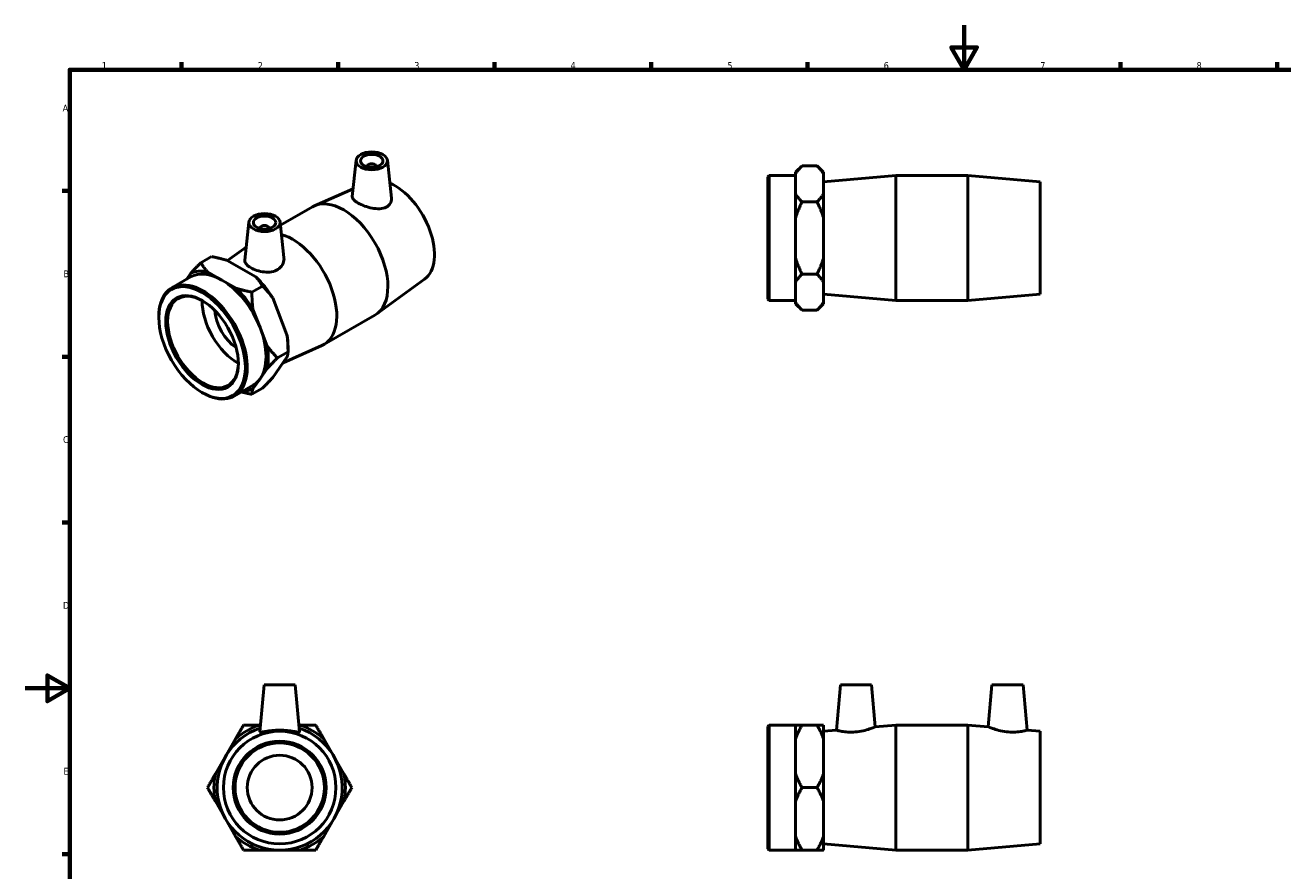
# Model space of a CAD drawing. Header units: millimetres. Extents: x 0 to 904, y -156 to 594.
# Tile 2 of 3: x 0 to 563, y 215 to 594. Entities that reach past the tile are written whole.
import ezdxf

# ---------------------------------------------------------------- set-up
doc = ezdxf.new("R2010")
doc.units = ezdxf.units.MM
doc.layers.add('Border (ANSI)', color=7, linetype='Continuous', lineweight=70)
doc.layers.add('Visible (ANSI)', color=7, linetype='Continuous', lineweight=50)
doc.styles.add('Note Text (ANSI)', font='tahoma.ttf')

# ---------------------------------------------------------------- blocks, each defined once
blk = doc.blocks.new('Borders Default Border')
at = {"layer": 'Border (ANSI)'}
for p, q in [((70.08, 574), (70.08, 577.45)), ((140.17, 574), (140.17, 577.45)), ((210.25, 574), (210.25, 577.45)), ((280.33, 574), (280.33, 577.45)), ((350.42, 574), (350.42, 577.45)), ((490.58, 574), (490.58, 577.45)), ((560.67, 574), (560.67, 577.45)), ((20, 519.75), (16.55, 519.75)), ((20, 445.5), (16.55, 445.5)), ((20, 371.25), (16.55, 371.25)), ((20, 222.75), (16.55, 222.75))]:
    blk.add_line(p, q, dxfattribs=at)
at = {"layer": 'Border (ANSI)', "flags": 128}
for points in [[(420.5, 594), (420.5, 574), (414.73, 584), (426.27, 584), (420.5, 574)], [(20, 20), (20, 574), (821, 574), (821, 20), (20, 20)], [(0, 297), (20, 297), (10, 302.77), (10, 291.23), (20, 297)]]:
    blk.add_lwpolyline(points, dxfattribs=at)
at = {"layer": 'Border (ANSI)', "color": 230, "true_color": 0xff0080, "char_height": 3.05, "attachment_point": 7, "style": 'Note Text (ANSI)'}
for s, insert in [('1', (34.35, 574.4)), ('2', (104.2, 574.4)), ('3', (174.26, 574.34)), ('4', (244.23, 574.4)), ('5', (314.48, 574.34)), ('6', (384.49, 574.34)), ('7', (454.6, 574.4)), ('8', (524.63, 574.33)), ('A', (16.78, 555.35)), ('B', (17.15, 481.1)), ('C', (16.95, 406.8)), ('D', (16.96, 332.6)), ('E', (17.21, 258.35))]:
    blk.add_mtext(s, dxfattribs=dict(at, insert=insert))

msp = doc.modelspace()

# ---------------------------------------------------------------- linework, layer by layer
at = {"layer": 'Visible (ANSI)'}
for p, q in [((148.225, 533.478), (146.492, 517.314)), ((153.211, 530.59), (153.211, 530.777)), ((157.211, 530.59), (157.211, 530.777)), ((162.198, 533.478), (164.012, 516.554)), ((345.031, 528.107), (347.931, 531.007)), ((354.631, 531.007), (347.931, 531.007)), ((357.531, 528.107), (354.631, 531.007)), ((332.531, 526.075), (333.131, 526.675)), ((332.531, 471.275), (332.531, 526.075)), ((333.131, 526.675), (333.131, 470.675)), ((333.131, 526.675), (345.031, 526.675)), ((345.031, 528.107), (345.031, 527.458)), ((345.031, 522.924), (345.031, 527.458)), ((357.531, 527.458), (357.531, 528.107)), ((357.531, 518.39), (357.531, 527.458)), ((357.531, 523.875), (389.865, 526.675)), ((389.865, 470.675), (389.865, 526.675)), ((389.865, 526.675), (422.198, 526.675)), ((422.198, 470.675), (422.198, 526.675)), ((454.531, 523.875), (422.198, 526.675)), ((454.531, 473.475), (454.531, 523.875)), ((146.86, 520.753), (129.551, 513.095)), ((345.031, 518.39), (345.031, 522.924)), ((345.031, 518.39), (345.031, 507.743)), ((357.531, 507.743), (357.531, 518.39)), ((114.339, 504.396), (128.664, 512.645)), ((354.631, 514.841), (347.931, 514.841)), ((345.031, 498.675), (345.031, 507.743)), ((357.531, 489.608), (357.531, 507.743)), ((100.212, 505.829), (98.387, 488.804)), ((105.199, 503.128), (105.199, 502.942)), ((109.199, 503.128), (109.199, 502.942)), ((114.185, 505.829), (115.897, 489.868)), ((345.031, 489.608), (345.031, 498.675)), ((83.429, 490.342), (78.691, 487.614)), ((90.658, 488.54), (99.009, 494.609)), ((103.322, 481.248), (90.499, 488.632)), ((345.031, 489.608), (345.031, 478.96)), ((357.531, 478.96), (357.531, 489.608)), ((65.684, 476.377), (74.099, 481.223)), ((74.131, 482.852), (72.238, 480.152)), ((88.071, 479.85), (81.66, 483.542)), ((94.483, 476.158), (88.071, 479.85)), ((178.826, 480.196), (157.444, 464.658)), ((345.031, 474.427), (345.031, 478.96)), ((354.631, 482.51), (347.931, 482.51)), ((357.531, 469.893), (357.531, 478.96)), ((106.291, 477.177), (101.553, 474.448)), ((345.031, 469.893), (345.031, 474.427)), ((357.531, 473.475), (389.865, 470.675)), ((454.531, 473.475), (422.198, 470.675)), ((117.263, 455.354), (110.851, 471.887)), ((332.531, 471.275), (333.131, 470.675)), ((333.131, 470.675), (345.031, 470.675)), ((345.031, 469.893), (345.031, 469.244)), ((345.031, 469.244), (347.931, 466.344)), ((357.531, 469.244), (354.631, 466.344)), ((357.531, 469.244), (357.531, 469.893)), ((389.865, 470.675), (422.198, 470.675)), ((59.858, 463.026), (59.858, 463.515)), ((105.218, 458.53), (102.012, 466.797)), ((133.746, 450.95), (156.609, 464.116)), ((354.631, 466.344), (347.931, 466.344)), ((108.424, 450.264), (105.218, 458.53)), ((110.851, 436.155), (117.263, 445.303)), ((117.722, 447.703), (112.984, 444.974)), ((115.532, 442.834), (132.859, 450.501)), ((117.722, 450.064), (117.722, 447.703)), ((105.218, 435.639), (108.424, 440.213)), ((102.012, 431.065), (105.218, 435.639)), ((79.158, 429.511), (79.58, 429.266)), ((93.63, 427.849), (102.044, 432.694)), ((106.291, 431.394), (101.553, 428.666)), ((106.988, 298.538), (105.145, 277.477)), ((120.988, 298.538), (106.988, 298.538)), ((120.988, 298.538), (122.83, 277.477)), ((365.081, 298.538), (363.305, 278.238)), ((365.081, 298.538), (379.081, 298.538)), ((379.081, 298.538), (380.725, 279.747)), ((432.981, 298.538), (431.337, 279.747)), ((446.981, 298.538), (432.981, 298.538)), ((446.981, 298.538), (448.757, 278.238)), ((104.92, 280.538), (105.413, 280.538)), ((122.562, 280.538), (123.055, 280.538)), ((332.531, 279.938), (333.131, 280.538)), ((332.531, 225.138), (332.531, 279.938)), ((333.131, 280.538), (333.131, 224.538)), ((333.131, 280.538), (345.031, 280.538)), ((345.031, 280.538), (345.031, 274.391)), ((354.631, 280.538), (347.931, 280.538)), ((357.531, 274.391), (357.531, 280.538)), ((357.531, 277.738), (363.305, 278.238)), ((380.725, 279.747), (389.865, 280.538)), ((389.865, 224.538), (389.865, 280.538)), ((389.865, 280.538), (422.198, 280.538)), ((422.198, 224.538), (422.198, 280.538)), ((431.337, 279.747), (422.198, 280.538)), ((454.531, 277.738), (448.757, 278.238)), ((454.531, 227.338), (454.531, 277.738)), ((85.205, 258.686), (94.273, 274.391)), ((133.703, 274.391), (142.77, 258.686)), ((345.031, 266.538), (345.031, 274.391)), ((357.531, 258.686), (357.531, 274.391)), ((345.031, 258.686), (345.031, 266.538)), ((345.031, 258.686), (345.031, 246.391)), ((357.531, 246.391), (357.531, 258.686)), ((354.631, 252.538), (347.931, 252.538)), ((94.273, 230.686), (85.205, 246.391)), ((142.77, 246.391), (133.703, 230.686)), ((345.031, 238.538), (345.031, 246.391)), ((357.531, 230.686), (357.531, 246.391)), ((345.031, 230.686), (345.031, 238.538)), ((345.031, 230.686), (345.031, 224.538)), ((357.531, 224.538), (357.531, 230.686)), ((357.531, 227.338), (389.865, 224.538)), ((454.531, 227.338), (422.198, 224.538)), ((123.055, 224.538), (104.92, 224.538)), ((332.531, 225.138), (333.131, 224.538)), ((333.131, 224.538), (345.031, 224.538)), ((354.631, 224.538), (347.931, 224.538)), ((389.865, 224.538), (422.198, 224.538))]:
    msp.add_line(p, q, dxfattribs=at)
for radius in [25.2, 20.8, 20, 14.5]:
    msp.add_circle((113.988, 252.538), radius, dxfattribs=at)
for radius, start, end in [(28, 108.09352, 71.90648), (29.432, 107.94403, 132.05597), (29.432, 47.94403, 72.05597), (29.432, 167.94403, 192.05597), (29.432, 347.94403, 12.05597), (29.432, 227.94403, 252.05597), (29.432, 287.94403, 312.05597)]:
    msp.add_arc((113.988, 252.538), radius, start, end, dxfattribs=at)
for centre, major_axis, ratio in [((155.211, 533.229), (7, 0), 0.5758617), ((155.211, 533.229), (5, 0), 0.5758617), ((107.199, 505.581), (7, 0), 0.5758617), ((107.199, 505.581), (5, 0), 0.5758617), ((79.233, 451.869), (13.673, -23.744), 0.5780931), ((79.233, 451.869), (11.489, -19.951), 0.5780931)]:
    msp.add_ellipse(centre, major_axis=major_axis, ratio=ratio, dxfattribs=at)
for centre, major_axis, ratio, start_param, end_param in [((155.211, 530.777), (-2, 0), 0.5758617, 2.9729035, 6.4518745), ((165.5, 501.547), (12.576, -21.838), 0.5780931, 0.0613908, 2.4822634), ((142.637, 488.381), (-13.973, 24.264), 0.5780931, 3.1415927, 6.2831853), ((107.199, 503.128), (-2, 0), 0.5758617, 2.9729035, 6.4518745), ((119.773, 475.215), (13.973, -24.264), 0.5780931, 6.2217945, 8.8960322), ((88.071, 456.959), (-13.973, 24.264), 0.5780931, 5.4997209, 6.2831853), ((88.071, 456.959), (-14.687, 25.505), 0.5780931, 5.8129033, 6.233736), ((88.071, 456.959), (-13.973, 24.264), 0.5780931, 4.4525233, 5.4997209), ((96.91, 462.049), (14.687, -25.505), 0.5780931, 1.6241131, 2.0449458), ((79.657, 452.113), (13.973, -24.264), 0.5780931, 5.4958534, 10.2121098), ((79.657, 452.113), (11.19, -19.431), 0.5780931, 2.367501, 7.057277), ((88.071, 456.959), (-14.687, 25.505), 0.5780931, 4.7657057, 5.1865384), ((95.143, 461.031), (-11.19, 19.431), 0.5780931, 0.7605194, 2.3810733), ((95.143, 461.031), (-7.236, 12.565), 0.5780931, 0.8448954, 2.2966972), ((88.071, 456.959), (13.973, -24.264), 0.5780931, 0.2637331, 1.3109306), ((96.91, 462.049), (14.687, -25.505), 0.5780931, 0.7873319, 0.9977482), ((88.071, 456.959), (-14.687, 25.505), 0.5780931, 3.7185082, 4.1393409), ((88.071, 456.959), (13.973, -24.264), 0.5780931, 0, 0.2637331), ((88.071, 456.959), (14.687, -25.505), 0.5780931, 5.9700029, 6.233736)]:
    msp.add_ellipse(centre, major_axis=major_axis, ratio=ratio, start_param=start_param, end_param=end_param, dxfattribs=at)
for points, weights in [([(347.931, 531.007), (346.073, 529.149), (345.031, 527.458)], [1, 1.00667029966, 1]), ([(357.531, 527.458), (356.489, 529.149), (354.631, 531.007)], [1, 1.00667029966, 1]), ([(345.031, 518.39), (346.073, 516.699), (347.931, 514.841)], [1, 1.00667029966, 1]), ([(354.631, 514.841), (356.489, 516.699), (357.531, 518.39)], [1, 1.00667029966, 1]), ([(347.931, 514.841), (346.073, 511.125), (345.031, 507.743)], [1, 1.00667029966, 1]), ([(357.531, 507.743), (356.489, 511.125), (354.631, 514.841)], [1, 1.00667029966, 1]), ([(90.499, 488.632), (87.37, 489.585), (83.429, 490.342)], [1, 1.00667029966, 1]), ([(74.131, 482.852), (76.064, 484.983), (78.691, 487.614)], [1, 1.00667029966, 1]), ([(78.691, 487.614), (80.005, 485.344), (81.66, 483.542)], [1, 1.00667029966, 1]), ([(345.031, 489.608), (346.073, 486.225), (347.931, 482.51)], [1, 1.00667029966, 1]), ([(354.631, 482.51), (356.489, 486.225), (357.531, 489.608)], [1, 1.00667029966, 1]), ([(106.291, 477.177), (104.977, 479.446), (103.322, 481.248)], [1, 1.00667029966, 1]), ([(347.931, 482.51), (346.073, 480.652), (345.031, 478.96)], [1, 1.00667029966, 1]), ([(357.531, 478.96), (356.489, 480.652), (354.631, 482.51)], [1, 1.00667029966, 1]), ([(94.483, 476.158), (97.612, 475.205), (101.553, 474.448)], [1, 1.00667029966, 1]), ([(101.553, 474.448), (101.553, 470.304), (102.012, 466.797)], [1, 1.00667029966, 1]), ([(110.851, 471.887), (108.918, 474.546), (106.291, 477.177)], [1, 1.00667029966, 1]), ([(345.031, 469.893), (346.073, 468.202), (347.931, 466.344)], [1, 1.00667029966, 1]), ([(354.631, 466.344), (356.489, 468.202), (357.531, 469.893)], [1, 1.00667029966, 1]), ([(117.722, 447.703), (117.722, 451.846), (117.263, 455.354)], [1, 1.00667029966, 1]), ([(108.424, 450.264), (110.357, 447.605), (112.984, 444.974)], [1, 1.00667029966, 1]), ([(112.984, 444.974), (110.357, 442.344), (108.424, 440.213)], [1, 1.00667029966, 1]), ([(117.263, 445.303), (117.722, 446.585), (117.722, 447.703)], [1, 1.00667029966, 1]), ([(106.291, 431.394), (108.918, 434.025), (110.851, 436.155)], [1, 1.00667029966, 1]), ([(101.553, 428.666), (99.034, 429.149), (96.86, 429.709)], [1, 1.00425239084, 1.00308288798]), ([(102.012, 431.065), (101.553, 429.783), (101.553, 428.666)], [1, 1.00667029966, 1]), ([(94.273, 274.391), (95.964, 277.32), (97.822, 280.538)], [1, 1.00667029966, 1]), ([(97.822, 280.538), (101.538, 280.538), (104.92, 280.538)], [1, 1.00667029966, 1]), ([(123.055, 280.538), (126.438, 280.538), (130.153, 280.538)], [1, 1.00667029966, 1]), ([(130.153, 280.538), (132.011, 277.32), (133.703, 274.391)], [1, 1.00667029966, 1]), ([(345.031, 280.538), (346.073, 280.538), (347.931, 280.538)], [1, 1.00667029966, 1]), ([(347.931, 280.538), (346.073, 277.32), (345.031, 274.391)], [1, 1.00667029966, 1]), ([(354.631, 280.538), (356.489, 280.538), (357.531, 280.538)], [1, 1.00667029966, 1]), ([(357.531, 274.391), (356.489, 277.32), (354.631, 280.538)], [1, 1.00667029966, 1]), ([(81.656, 252.538), (83.514, 255.756), (85.205, 258.686)], [1, 1.00667029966, 1]), ([(142.77, 258.686), (144.461, 255.756), (146.319, 252.538)], [1, 1.00667029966, 1]), ([(345.031, 258.686), (346.073, 255.756), (347.931, 252.538)], [1, 1.00667029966, 1]), ([(354.631, 252.538), (356.489, 255.756), (357.531, 258.686)], [1, 1.00667029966, 1]), ([(85.205, 246.391), (83.514, 249.32), (81.656, 252.538)], [1, 1.00667029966, 1]), ([(146.319, 252.538), (144.461, 249.32), (142.77, 246.391)], [1, 1.00667029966, 1]), ([(347.931, 252.538), (346.073, 249.32), (345.031, 246.391)], [1, 1.00667029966, 1]), ([(357.531, 246.391), (356.489, 249.32), (354.631, 252.538)], [1, 1.00667029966, 1]), ([(97.822, 224.538), (95.964, 227.756), (94.273, 230.686)], [1, 1.00667029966, 1]), ([(133.703, 230.686), (132.011, 227.756), (130.153, 224.538)], [1, 1.00667029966, 1]), ([(345.031, 230.686), (346.073, 227.756), (347.931, 224.538)], [1, 1.00667029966, 1]), ([(354.631, 224.538), (356.489, 227.756), (357.531, 230.686)], [1, 1.00667029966, 1]), ([(104.92, 224.538), (101.538, 224.538), (97.822, 224.538)], [1, 1.00667029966, 1]), ([(130.153, 224.538), (126.438, 224.538), (123.055, 224.538)], [1, 1.00667029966, 1]), ([(347.931, 224.538), (346.073, 224.538), (345.031, 224.538)], [1, 1.00667029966, 1]), ([(357.531, 224.538), (356.489, 224.538), (354.631, 224.538)], [1, 1.00667029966, 1])]:
    msp.add_rational_spline(points, weights, degree=2, dxfattribs=at)
for points, knots in [([(161.687, 512.518), (160.898, 512.113), (159.891, 511.859), (157.689, 511.723), (156.493, 511.836), (154.269, 512.262), (153.089, 512.599), (150.904, 513.413), (149.898, 513.887), (148.3, 514.806), (147.614, 515.307), (146.708, 516.274), (146.487, 516.743), (146.484, 517.216), (146.486, 517.265), (146.492, 517.314)], [0, 0, 0, 0, 0.3461581, 0.3461581, 0.6923161, 0.6923161, 1.0311078, 1.0311078, 1.3698994, 1.3698994, 1.7086911, 1.7086911, 2.0474827, 2.0474827, 2.0863273, 2.0863273, 2.0863273, 2.0863273]), ([(164.012, 516.554), (164.023, 516.457), (164.03, 516.361), (164.058, 515.546), (163.875, 514.78), (163.06, 513.454), (162.427, 512.898), (161.687, 512.518)], [4.65286814, 4.65286814, 4.65286814, 4.65286814, 4.69581217, 4.69581217, 5.0202959, 5.0202959, 5.34477962, 5.34477962, 5.34477962, 5.34477962]), ([(113.223, 484.61), (112.439, 484.112), (111.454, 483.737), (109.314, 483.361), (108.159, 483.356), (106.003, 483.588), (104.853, 483.842), (102.733, 484.533), (101.763, 484.967), (100.223, 485.854), (99.55, 486.366), (98.64, 487.42), (98.402, 487.965), (98.372, 488.59), (98.376, 488.697), (98.388, 488.804)], [0, 0, 0, 0, 0.3244837, 0.3244837, 0.6489675, 0.6489675, 0.9757289, 0.9757289, 1.3024904, 1.3024904, 1.6292519, 1.6292519, 1.9560133, 1.9560133, 2.0213895, 2.0213895, 2.0213895, 2.0213895]), ([(115.896, 489.868), (115.915, 489.69), (115.925, 489.513), (115.928, 488.477), (115.703, 487.546), (114.77, 485.876), (114.06, 485.141), (113.223, 484.61)], [4.5820668, 4.5820668, 4.5820668, 4.5820668, 4.65246348, 4.65246348, 4.99862155, 4.99862155, 5.34477962, 5.34477962, 5.34477962, 5.34477962]), ([(122.83, 277.477), (122.831, 277.467), (122.83, 277.458), (122.796, 277.361), (122.546, 277.348), (121.609, 277.462), (120.922, 277.585), (119.363, 277.834), (118.381, 277.977), (116.238, 278.181), (115.077, 278.238), (112.898, 278.238), (111.737, 278.181), (109.594, 277.977), (108.613, 277.834), (107.053, 277.585), (106.366, 277.462), (105.429, 277.348), (105.179, 277.361), (105.148, 277.449)], [2.7079184, 2.7079184, 2.7079184, 2.7079184, 2.7397988, 2.7397988, 3.0642826, 3.0642826, 3.3887663, 3.3887663, 3.7155278, 3.7155278, 4.0422892, 4.0422892, 4.3690507, 4.3690507, 4.6958122, 4.6958122, 5.0202959, 5.0202959, 5.3447796, 5.3447796, 5.3447796, 5.3447796]), ([(371.762, 277.449), (370.685, 277.361), (369.54, 277.348), (367.451, 277.462), (366.505, 277.585), (365.016, 277.834), (364.371, 277.977), (363.515, 278.181), (363.305, 278.238), (363.305, 278.238)], [0, 0, 0, 0, 0.3244837, 0.3244837, 0.6489675, 0.6489675, 0.9757289, 0.9757289, 1.3024904, 1.3024904, 1.3024904, 1.3024904]), ([(380.725, 279.747), (380.725, 279.747), (380.499, 279.65), (379.594, 279.294), (378.917, 279.037), (377.348, 278.52), (376.343, 278.224), (374.125, 277.732), (372.912, 277.543), (371.762, 277.449)], [3.9748802, 3.9748802, 3.9748802, 3.9748802, 4.3136718, 4.3136718, 4.6524635, 4.6524635, 4.9986216, 4.9986216, 5.3447796, 5.3447796, 5.3447796, 5.3447796]), ([(440.3, 277.449), (439.151, 277.543), (437.937, 277.732), (435.72, 278.224), (434.714, 278.52), (433.146, 279.037), (432.468, 279.294), (431.564, 279.65), (431.337, 279.747), (431.337, 279.747)], [0, 0, 0, 0, 0.3461581, 0.3461581, 0.6923161, 0.6923161, 1.0311078, 1.0311078, 1.3698994, 1.3698994, 1.3698994, 1.3698994]), ([(448.757, 278.238), (448.757, 278.238), (448.547, 278.181), (447.692, 277.977), (447.047, 277.834), (445.557, 277.585), (444.611, 277.462), (442.522, 277.348), (441.378, 277.361), (440.3, 277.449)], [4.0422892, 4.0422892, 4.0422892, 4.0422892, 4.3690507, 4.3690507, 4.6958122, 4.6958122, 5.0202959, 5.0202959, 5.3447796, 5.3447796, 5.3447796, 5.3447796])]:
    msp.add_open_spline(points, degree=3, knots=knots, dxfattribs=at)
msp.add_open_spline([(105.148, 277.449), (105.145, 277.458), (105.144, 277.467), (105.145, 277.477)], degree=3, dxfattribs=at)

# ---------------------------------------------------------------- block references
msp.add_blockref('Borders Default Border', (0, 0))

doc.saveas('drawing.dxf')
